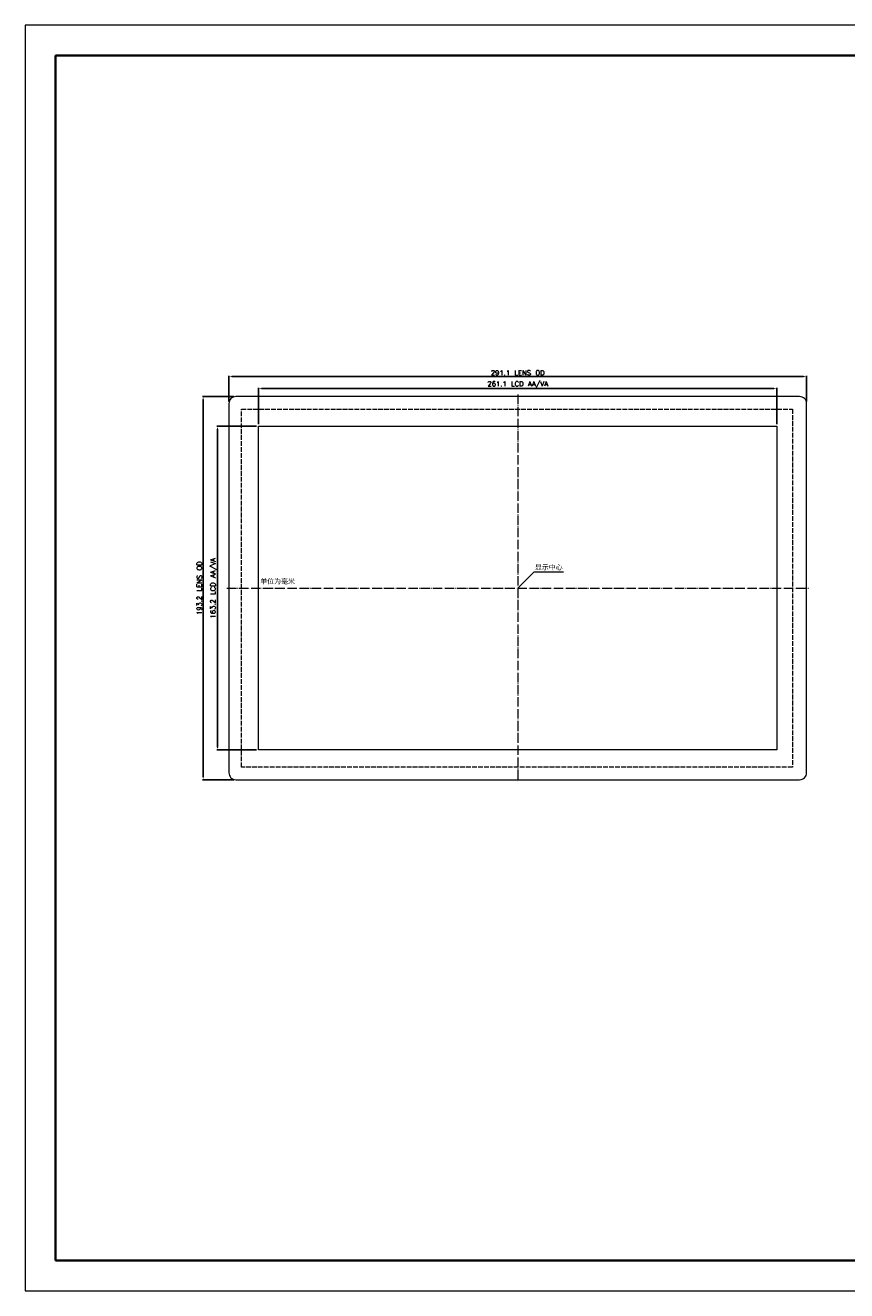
# Model space of a CAD drawing. Header units: millimetres. Extents: x 357 to 1259, y -3017 to -2379.
# Tile 1 of 4: x 357 to 771, y -3017 to -2379. Entities that reach past the tile are written whole.
import ezdxf

# ---------------------------------------------------------------- set-up
doc = ezdxf.new("R2010")
doc.units = ezdxf.units.MM
doc.header["$LTSCALE"] = 0.2
doc.header["$PDSIZE"] = -5
doc.linetypes.add('ACAD_ISO02W100', pattern=[15, 12, -3])
doc.linetypes.add('ACAD_ISO04W100', pattern=[30, 24, -3, 0, -3])
doc.layers.get('0').update_dxf_attribs({"lineweight": 18})
doc.layers.get('Defpoints').update_dxf_attribs({"lineweight": 18})
doc.layers.add('粗实线层', color=7, linetype='Continuous', lineweight=35)
doc.layers.add('细实线层', color=7, linetype='Continuous', lineweight=18)
doc.styles.get("Standard").update_dxf_attribs({"font": 'txt.shx'})
doc.dimstyles.new('ISO-25$0', dxfattribs={"dimtxt": 2.5, "dimasz": 1.5, "dimexe": 0.3, "dimexo": 1, "dimtad": 1, "dimdec": 1, "dimzin": 0, "dimdsep": 46, "dimtxsty": 'Standard', "dimcen": 0.5, "dimdle": 3, "dimadec": 0, "dimazin": 0, "dimtfac": 1, "dimtdec": 1, "dimtmove": 0, "dimatfit": 3, "dimfxl": 0, "dimtolj": 1, "dimarcsym": 0})

# ---------------------------------------------------------------- blocks, each defined once
blk = doc.blocks.new('$CAXA_FRAME_13B17AC1$')
at = {"layer": '粗实线层'}
for p, q in [((-287, 200), (-287, -200)), ((287, 200), (-287, 200)), ((-287, -200), (287, -200))]:
    blk.add_line(p, q, dxfattribs=at)
at = {"layer": '细实线层'}
for p, q in [((297, 210), (-297, 210)), ((-297, 210), (-297, -210)), ((-297, -210), (297, -210))]:
    blk.add_line(p, q, dxfattribs=at)
blk = doc.blocks.new('*D11')
at = {"color": 0, "lineweight": -2}
for p, q in [((474.2, -2579.78), (474.2, -2561.36)), ((733.82, -2561.66), (475.7, -2561.66)), ((735.32, -2579.78), (735.32, -2561.36))]:
    blk.add_line(p, q, dxfattribs=at)
at = {"color": 0, "lineweight": 0}
for points in [[(475.7, -2561.41), (475.7, -2561.91), (474.2, -2561.66)], [(733.82, -2561.41), (733.82, -2561.91), (735.32, -2561.66)]]:
    blk.add_solid(points, dxfattribs=at)
at = {"layer": 'Defpoints', "color": 0, "lineweight": 0}
for p in [(474.2, -2561.66), (474.2, -2580.78), (735.32, -2580.78)]:
    blk.add_point(p, dxfattribs=at)
at = {"color": 0, "lineweight": 0, "insert": (604.76, -2559.78), "char_height": 2.5, "attachment_point": 5}
blk.add_mtext('\\A1;261.1 LCD AA/VA', dxfattribs=at)
blk = doc.blocks.new('*D9')
at = {"color": 0, "lineweight": -2}
for p, q in [((459.2, -2568.28), (459.2, -2555.39)), ((748.82, -2555.69), (460.7, -2555.69)), ((750.32, -2568.28), (750.32, -2555.39))]:
    blk.add_line(p, q, dxfattribs=at)
at = {"color": 0, "lineweight": 0}
for points in [[(460.7, -2555.44), (460.7, -2555.94), (459.2, -2555.69)], [(748.82, -2555.44), (748.82, -2555.94), (750.32, -2555.69)]]:
    blk.add_solid(points, dxfattribs=at)
at = {"layer": 'Defpoints', "color": 0, "lineweight": 0}
for p in [(459.2, -2555.69), (459.2, -2569.28), (750.32, -2569.28)]:
    blk.add_point(p, dxfattribs=at)
at = {"color": 0, "lineweight": 0, "insert": (604.76, -2553.81), "char_height": 2.5, "attachment_point": 5}
blk.add_mtext('\\A1;291.1 LENS OD', dxfattribs=at)
blk = doc.blocks.new('*D12')
at = {"color": 0, "lineweight": -2}
for p, q in [((473.2, -2580.78), (453.16, -2580.78)), ((453.46, -2582.28), (453.46, -2742.48)), ((473.2, -2743.98), (453.16, -2743.98))]:
    blk.add_line(p, q, dxfattribs=at)
at = {"color": 0, "lineweight": 0}
for points in [[(453.21, -2582.28), (453.71, -2582.28), (453.46, -2580.78)], [(453.21, -2742.48), (453.71, -2742.48), (453.46, -2743.98)]]:
    blk.add_solid(points, dxfattribs=at)
at = {"layer": 'Defpoints', "color": 0, "lineweight": 0}
for p in [(474.2, -2580.78), (453.46, -2743.98), (474.2, -2743.98)]:
    blk.add_point(p, dxfattribs=at)
at = {"color": 0, "lineweight": 0, "insert": (451.58, -2662.38), "char_height": 2.5, "attachment_point": 5, "rotation": 90}
blk.add_mtext('\\A1;163.2 LCD AA/VA', dxfattribs=at)
blk = doc.blocks.new('*D10')
at = {"color": 0, "lineweight": -2}
for p, q in [((461.7, -2565.78), (445.93, -2565.78)), ((446.23, -2757.48), (446.23, -2567.28)), ((461.7, -2758.98), (445.93, -2758.98))]:
    blk.add_line(p, q, dxfattribs=at)
at = {"color": 0, "lineweight": 0}
for points in [[(445.98, -2567.28), (446.48, -2567.28), (446.23, -2565.78)], [(445.98, -2757.48), (446.48, -2757.48), (446.23, -2758.98)]]:
    blk.add_solid(points, dxfattribs=at)
at = {"layer": 'Defpoints', "color": 0, "lineweight": 0}
for p in [(446.23, -2565.78), (462.7, -2565.78), (462.7, -2758.98)]:
    blk.add_point(p, dxfattribs=at)
at = {"color": 0, "lineweight": 0, "insert": (444.36, -2662.38), "char_height": 2.5, "attachment_point": 5, "rotation": 90}
blk.add_mtext('\\A1;193.2 LENS OD', dxfattribs=at)

msp = doc.modelspace()

# ---------------------------------------------------------------- linework, layer by layer
at = {"linetype": 'ACAD_ISO04W100', "lineweight": 0}
for p, q in [((604.76, -2564.777), (604.76, -2759.977)), ((458.2, -2662.377), (751.32, -2662.377))]:
    msp.add_line(p, q, dxfattribs=at)
at = {"lineweight": 0}
for p, q in [((604.76, -2662.377), (612.98, -2654.166)), ((612.98, -2654.166), (627.749, -2654.166))]:
    msp.add_line(p, q, dxfattribs=at)
msp.add_lwpolyline([(462.7, -2758.977), (746.82, -2758.977, 0.4142136), (750.32, -2755.477), (750.32, -2569.277, 0.4142136), (746.82, -2565.777), (462.7, -2565.777, 0.4142136), (459.2, -2569.277), (459.2, -2755.477, 0.4142136)], format="xyb", close=True)
at = {"linetype": 'ACAD_ISO02W100'}
msp.add_lwpolyline([(465.51, -2572.077), (743.21, -2572.077), (743.21, -2752.677), (465.51, -2752.677)], close=True, dxfattribs=at)
at = {"color": 1, "linetype": 'Continuous', "lineweight": 15}
msp.add_lwpolyline([(474.2, -2743.977), (474.2, -2580.777), (735.32, -2580.777), (735.32, -2743.977)], close=True, dxfattribs=at)

# ---------------------------------------------------------------- block references
at = {"layer": '粗实线层', "lineweight": 0, "xscale": 1.51908999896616, "yscale": 1.51908999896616, "zscale": 1.519089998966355}
msp.add_blockref('$CAXA_FRAME_13B17AC1$', (807.802, -2697.597), dxfattribs=at)

# ---------------------------------------------------------------- texts
at = {"lineweight": 0, "char_height": 2.5, "attachment_point": 1}
for s, insert, width in [('{\\fSimSun|b0|i0|c134|p49;显示中心}', (613.402, -2650.612), 21.73575), ('{\\fSimSun|b0|i0|c134|p49;单位为毫米}', (475.008, -2657.683), 23.85602)]:
    msp.add_mtext(s, dxfattribs=dict(at, insert=insert, width=width))

# ---------------------------------------------------------------- dimensions: what is measured, and where the dimension line sits
at = {"lineweight": 0}
for base, p1, p2, angle, picture, middle in [((459.2, -2555.686), (750.32, -2569.277), (459.2, -2569.277), 180, '*D9', (604.76, -2553.811)), ((446.233, -2565.777), (462.7, -2758.977), (462.7, -2565.777), 90, '*D10', (444.358, -2662.377))]:
    dim = msp.add_linear_dim(base=base, p1=p1, p2=p2, angle=angle, text='<> LENS OD', dimstyle='ISO-25$0', dxfattribs=at)
    dim.commit()
    dim.dimension.update_dxf_attribs({"geometry": picture, "text_midpoint": middle})
at = {"color": 1, "lineweight": 0}
for base, p1, p2, angle, picture, middle in [((474.2, -2561.66), (735.32, -2580.777), (474.2, -2580.777), 180, '*D11', (604.76, -2559.785)), ((453.456, -2743.977), (474.2, -2580.777), (474.2, -2743.977), 90, '*D12', (451.581, -2662.377))]:
    dim = msp.add_linear_dim(base=base, p1=p1, p2=p2, angle=angle, text='<> LCD AA/VA', dimstyle='ISO-25$0', dxfattribs=at)
    dim.commit()
    dim.dimension.update_dxf_attribs({"geometry": picture, "text_midpoint": middle})

doc.saveas('drawing.dxf')
